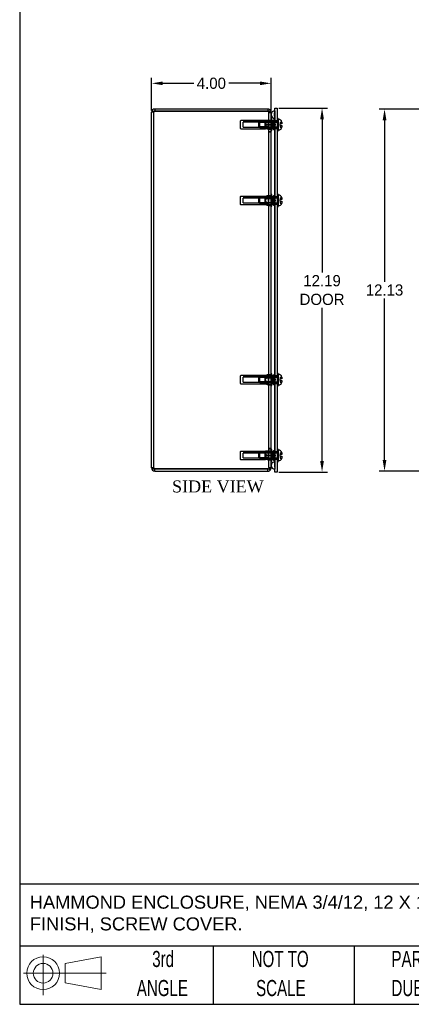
# Model space of a CAD drawing. Header units: inches. Extents: x 0 to 68, y 0.1 to 52.
# Tile 1 of 8: x 0 to 13.1, y 0.1 to 33.1. Entities that reach past the tile are written whole.
import ezdxf
from ezdxf.enums import TextEntityAlignment as Align
from ezdxf.lldxf.tags import DXFTag

# ---------------------------------------------------------------- set-up
doc = ezdxf.new("R2010")
doc.units = ezdxf.units.IN
doc.header["$MEASUREMENT"] = 0
doc.layers.get('0').update_dxf_attribs({"linetype": 'CONTINUOUS'})
doc.layers.get('Defpoints').update_dxf_attribs({"linetype": 'CONTINUOUS'})
for name, color, linetype in [('COM70614', 7, 'CONTINUOUS'), ('COM71428-11', 7, 'CONTINUOUS'), ('COM71429-7', 7, 'CONTINUOUS'), ('RVN01002', 7, 'CONTINUOUS'), ('SCS19475', 7, 'CONTINUOUS'), ('WAM87960', 7, 'CONTINUOUS')]:
    doc.layers.add(name, color=color, linetype=linetype)
doc.layers.add('TEXT', color=140, linetype='CONTINUOUS', lineweight=25)
doc.styles.add('SEACAD_TIMES_NEW_ROMAN', font='times.ttf')
doc.styles.add('SLDTEXTSTYLE0', font='TXT', dxfattribs={"width": 0.7})
tags = doc.linetypes.add('HIDDEN2', pattern=[0.1875, 0.125, -0.0625]).pattern_tags.tags
tags[6:7] = [DXFTag(74, 4), DXFTag(75, 0), DXFTag(340, '0'), DXFTag(46, 0.0), DXFTag(50, 0.0), DXFTag(44, 0.0), DXFTag(45, 0.0)]
tags[4:5] = [DXFTag(74, 4), DXFTag(75, 0), DXFTag(340, '0'), DXFTag(46, 0.0), DXFTag(50, 0.0), DXFTag(44, 0.0), DXFTag(45, 0.0)]
doc.dimstyles.get("Standard").update_dxf_attribs({"dimtxt": 0.375, "dimasz": 0.375, "dimexe": 0.18, "dimexo": 0.0625, "dimgap": 0.09, "dimtad": 0, "dimtih": 1, "dimtoh": 1, "dimzin": 0, "dimdsep": 46, "dimtxsty": 'Standard', "dimcen": 0.09, "dimadec": 0, "dimazin": 0, "dimtfac": 1, "dimtofl": 0, "dimtmove": 0, "dimatfit": 3, "dimfxl": 1, "dimtolj": 1, "dimtzin": 0, "dimarcsym": 0})

# ---------------------------------------------------------------- blocks, each defined once
blk = doc.blocks.new('Block11')
at = {"color": 7, "linetype": 'Continuous', "lineweight": 18}
for p, q in [((2.59, 5.31), (2.59, 0)), ((5.48, 4.17), (10.18, 5.03)), ((5.48, 1.6), (5.48, 4.17)), ((10.18, 5.03), (10.18, 0.73)), ((0, 2.88), (10.87, 2.88)), ((5.48, 1.6), (10.18, 0.73))]:
    blk.add_line(p, q, dxfattribs=at)
for radius in [2.15, 1.29]:
    blk.add_circle((2.59, 2.88), radius, dxfattribs=at)
blk = doc.blocks.new('Block12')
at = {"color": 7, "linetype": 'Continuous'}
blk.add_blockref('Block11', (0, 0), dxfattribs=at)
blk = doc.blocks.new('SW_NOTE_0_3')
at = {"layer": 'TEXT', "color": 0, "char_height": 2.1167, "attachment_point": 1, "style": 'SLDTEXTSTYLE0'}
for s, insert in [('PART DIMENSIONS MAY DIFFER SLIGHTLY', (0, 2.73)), ("DUE TO MANUFACTURER'S VARIANCES", (0, -1.09))]:
    blk.add_mtext(s, dxfattribs=dict(at, insert=insert))
blk = doc.blocks.new('SW_NOTE_0_4')
at = {"layer": 'TEXT', "color": 0, "char_height": 2.117, "attachment_point": 2, "style": 'SLDTEXTSTYLE0'}
for s, insert in [('NOT TO', (5.26, 2.73)), ('SCALE', (5.35, -1.09))]:
    blk.add_mtext(s, dxfattribs=dict(at, insert=insert))
blk = doc.blocks.new('SW_NOTE_0_5')
at = {"layer": 'TEXT', "color": 0, "char_height": 2.117, "attachment_point": 2, "style": 'SLDTEXTSTYLE0'}
for s, insert in [('3rd', (2.32, 2.73)), ('ANGLE', (2.22, -1.09))]:
    blk.add_mtext(s, dxfattribs=dict(at, insert=insert))
blk = doc.blocks.new('*D20')
at = {"color": 0, "lineweight": -2, "transparency": 16777216}
for p, q in [((4.411, 30.075), (4.411, 31.161)), ((8.411, 30.061), (8.411, 31.161)), ((4.786, 30.981), (5.821, 30.981)), ((8.036, 30.981), (7.001, 30.981))]:
    blk.add_line(p, q, dxfattribs=at)
at = {"color": 0, "transparency": 16777216}
for points in [[(4.786, 31.043), (4.786, 30.918), (4.411, 30.981)], [(8.036, 31.043), (8.036, 30.918), (8.411, 30.981)]]:
    blk.add_solid(points, dxfattribs=at)
at = {"layer": 'Defpoints', "color": 0, "transparency": 16777216}
for p in [(8.411, 30.981), (4.411, 30.013), (8.411, 29.999)]:
    blk.add_point(p, dxfattribs=at)
at = {"color": 0, "transparency": 16777216, "insert": (6.411, 30.981), "char_height": 0.375, "attachment_point": 5}
blk.add_mtext('\\A1;4.00', dxfattribs=at)
blk = doc.blocks.new('*D21')
at = {"color": 0, "lineweight": -2, "transparency": 16777216}
for p, q in [((8.67, 30.152), (10.295, 30.152)), ((10.115, 29.777), (10.115, 24.648)), ((10.115, 18.339), (10.115, 23.468)), ((8.67, 17.964), (10.295, 17.964))]:
    blk.add_line(p, q, dxfattribs=at)
at = {"color": 0, "transparency": 16777216}
for points in [[(10.052, 29.777), (10.177, 29.777), (10.115, 30.152)], [(10.052, 18.339), (10.177, 18.339), (10.115, 17.964)]]:
    blk.add_solid(points, dxfattribs=at)
at = {"layer": 'Defpoints', "color": 0, "transparency": 16777216}
for p in [(8.608, 30.152), (8.608, 17.964), (10.115, 17.964)]:
    blk.add_point(p, dxfattribs=at)
at = {"color": 0, "transparency": 16777216, "insert": (10.115, 24.058), "char_height": 0.375, "attachment_point": 5}
blk.add_mtext('\\A1;12.19\\PDOOR', dxfattribs=at)
blk = doc.blocks.new('*D22')
at = {"color": 0, "lineweight": -2, "transparency": 16777216}
for p, q in [((15.242, 30.121), (12.025, 30.121)), ((12.205, 29.746), (12.205, 24.336)), ((12.205, 18.371), (12.205, 23.781)), ((15.242, 17.996), (12.025, 17.996))]:
    blk.add_line(p, q, dxfattribs=at)
at = {"color": 0, "transparency": 16777216}
for points in [[(12.143, 29.746), (12.268, 29.746), (12.205, 30.121)], [(12.143, 18.371), (12.268, 18.371), (12.205, 17.996)]]:
    blk.add_solid(points, dxfattribs=at)
at = {"layer": 'Defpoints', "color": 0, "transparency": 16777216}
for p in [(15.305, 30.121), (12.205, 17.996), (15.305, 17.996)]:
    blk.add_point(p, dxfattribs=at)
at = {"color": 0, "transparency": 16777216, "insert": (12.205, 24.058), "char_height": 0.375, "attachment_point": 5}
blk.add_mtext('\\A1;12.13', dxfattribs=at)

msp = doc.modelspace()

# ---------------------------------------------------------------- linework, layer by layer
at = {"layer": 'COM70614', "color": 7, "linetype": 'HIDDEN2'}
for p, q in [((8.525, 29.933), (8.534, 30.057)), ((8.534, 30.057), (8.534, 29.683)), ((8.534, 30.057), (8.535, 30.057)), ((8.535, 30.057), (8.535, 29.683)), ((8.525, 29.933), (8.525, 29.683)), ((8.534, 29.809), (8.525, 29.933)), ((8.525, 29.683), (8.525, 18.433)), ((8.535, 29.809), (8.534, 29.809)), ((8.534, 29.683), (8.534, 18.433)), ((8.535, 29.683), (8.535, 18.433)), ((8.525, 18.433), (8.525, 18.183)), ((8.534, 18.307), (8.525, 18.183)), ((8.525, 18.183), (8.534, 18.059)), ((8.534, 18.433), (8.534, 18.059)), ((8.535, 18.307), (8.534, 18.307)), ((8.535, 18.433), (8.535, 18.059)), ((8.534, 18.059), (8.535, 18.059))]:
    msp.add_line(p, q, dxfattribs=at)
at = {"layer": 'COM70614', "color": 7, "linetype": 'Continuous'}
for centre, start, end in [((8.536, 29.933), 90, 180), ((8.536, 18.183), 180, 270)]:
    msp.add_arc(centre, 0.125, start, end, dxfattribs=at)
at = {"layer": 'COM70614', "color": 7, "linetype": 'HIDDEN2'}
for centre, start, end in [((8.536, 29.933), 180, 270), ((8.536, 18.183), 90, 180)]:
    msp.add_arc(centre, 0.125, start, end, dxfattribs=at)
at = {"layer": 'COM71428-11', "color": 7, "linetype": 'Continuous'}
for p, q in [((4.411, 18.104), (4.411, 30.013)), ((4.519, 30.121), (4.519, 30.049)), ((8.303, 30.121), (4.519, 30.121)), ((4.519, 30.049), (8.303, 30.049)), ((8.303, 30.049), (4.519, 30.049)), ((8.303, 30.121), (8.303, 30.049)), ((8.351, 30.045), (8.392, 30.073)), ((8.407, 30.013), (8.411, 30.013)), ((8.411, 30.013), (8.411, 29.999)), ((8.411, 18.118), (8.411, 29.999)), ((4.519, 17.996), (4.519, 18.068)), ((4.519, 18.068), (8.303, 18.068)), ((8.303, 18.068), (4.519, 18.068)), ((4.519, 17.996), (8.303, 17.996)), ((8.303, 17.996), (8.303, 18.068)), ((8.35, 18.072), (8.392, 18.044)), ((8.407, 18.104), (8.411, 18.104)), ((8.411, 18.118), (8.411, 18.104))]:
    msp.add_line(p, q, dxfattribs=at)
at = {"layer": 'COM71428-11', "color": 7, "linetype": 'HIDDEN2'}
for p, q in [((4.483, 30.013), (4.411, 30.013)), ((4.483, 18.104), (4.483, 30.013)), ((8.333, 30.033), (8.392, 30.073)), ((8.333, 30.033), (8.351, 30.045)), ((8.339, 29.999), (8.333, 30.033)), ((8.333, 30.033), (8.392, 30.033)), ((8.333, 30.033), (8.339, 29.999)), ((8.333, 30.033), (8.339, 30.013)), ((8.339, 30.013), (8.339, 29.999)), ((8.339, 30.013), (8.407, 30.013)), ((8.339, 29.999), (8.411, 29.999)), ((8.339, 18.118), (8.339, 29.999)), ((8.339, 29.741), (8.411, 29.741)), ((8.339, 29.596), (8.411, 29.596)), ((8.339, 29.451), (8.411, 29.451)), ((8.339, 29.371), (8.411, 29.371)), ((8.339, 29.357), (8.411, 29.357)), ((8.339, 27.226), (8.411, 27.226)), ((8.339, 27.142), (8.411, 27.142)), ((8.339, 26.975), (8.411, 26.975)), ((8.339, 26.891), (8.411, 26.891)), ((8.339, 21.226), (8.411, 21.226)), ((8.339, 21.142), (8.411, 21.142)), ((8.339, 20.975), (8.411, 20.975)), ((8.339, 20.891), (8.411, 20.891)), ((8.339, 18.76), (8.411, 18.76)), ((8.339, 18.746), (8.411, 18.746)), ((8.339, 18.666), (8.411, 18.666)), ((8.339, 18.521), (8.411, 18.521)), ((8.339, 18.376), (8.411, 18.376)), ((4.483, 18.104), (4.411, 18.104)), ((8.339, 18.118), (8.333, 18.084)), ((8.339, 18.104), (8.333, 18.084)), ((8.333, 18.084), (8.35, 18.072)), ((8.333, 18.084), (8.392, 18.044)), ((8.333, 18.084), (8.392, 18.084)), ((8.339, 18.118), (8.339, 18.104)), ((8.339, 18.118), (8.411, 18.118)), ((8.339, 18.104), (8.407, 18.104))]:
    msp.add_line(p, q, dxfattribs=at)
at = {"layer": 'COM71428-11', "color": 7, "linetype": 'Continuous'}
for centre, radius, start, end in [((4.519, 30.013), 0.108, 90, 180), ((4.519, 30.013), 0.036, 90, 112.5206), ((8.303, 30.013), 0.108, 33.7862, 90), ((8.31, 29.831), 0.218, 67.8325, 91.9777), ((8.302, 30.013), 0.109, 0.1011, 33.685), ((8.361, 29.994), 0.0497, 5.1504, 51.0459), ((4.519, 18.104), 0.108, 180, 270), ((4.519, 18.104), 0.036, 245.2046, 270), ((8.31, 18.286), 0.218, 268.0207, 292.169), ((8.303, 18.104), 0.036, 270, 277.1289), ((8.303, 18.104), 0.108, 270, 326.2139), ((8.361, 18.123), 0.0497, 308.9541, 354.8496), ((8.302, 18.104), 0.109, 326.315, 359.8989)]:
    msp.add_arc(centre, radius, start, end, dxfattribs=at)
at = {"layer": 'COM71428-11', "color": 7, "linetype": 'HIDDEN2'}
for centre, start, end in [((4.519, 30.013), 112.5206, 180), ((8.303, 30.013), 33.7937, 89.9924), ((8.303, 30.013), 33.7862, 90), ((4.519, 18.104), 180, 245.2046), ((8.303, 18.104), 270.0004, 326.2134), ((8.303, 18.104), 277.1289, 326.2139)]:
    msp.add_arc(centre, 0.036, start, end, dxfattribs=at)
at = {"layer": 'COM71428-11', "color": 7, "linetype": 'Continuous'}
for points in [[(4.519, 30.049), (4.512, 30.047), (4.505, 30.046), (4.491, 30.043), (4.484, 30.041), (4.471, 30.038), (4.465, 30.037), (4.453, 30.034), (4.447, 30.032), (4.437, 30.029), (4.433, 30.028), (4.425, 30.025), (4.422, 30.023), (4.414, 30.019), (4.411, 30.016), (4.411, 30.013)], [(4.411, 18.104), (4.411, 18.102), (4.411, 18.101), (4.414, 18.098), (4.416, 18.096), (4.422, 18.093), (4.425, 18.092), (4.433, 18.089), (4.437, 18.087), (4.447, 18.084), (4.453, 18.083), (4.465, 18.08), (4.471, 18.078), (4.49, 18.074), (4.504, 18.071), (4.519, 18.068)]]:
    msp.add_open_spline(points, degree=3, knots=[0, 0, 0, 0, 0.125, 0.125, 0.25, 0.25, 0.375, 0.375, 0.5, 0.5, 0.625, 0.625, 0.75, 0.75, 1, 1, 1, 1], dxfattribs=at)
at = {"layer": 'COM71428-11', "color": 7, "linetype": 'HIDDEN2'}
for points in [[(4.519, 30.049), (4.514, 30.046), (4.509, 30.043), (4.501, 30.037), (4.497, 30.034), (4.487, 30.025), (4.483, 30.019), (4.483, 30.013)], [(4.483, 18.104), (4.483, 18.101), (4.484, 18.098), (4.487, 18.092), (4.49, 18.089), (4.5, 18.08), (4.509, 18.074), (4.519, 18.068)]]:
    msp.add_open_spline(points, degree=3, knots=[0, 0, 0, 0, 0.25, 0.25, 0.5, 0.5, 1, 1, 1, 1], dxfattribs=at)
at = {"layer": 'COM71429-7', "color": 7, "linetype": 'Continuous'}
for p, q in [((8.536, 30.027), (8.536, 30.152)), ((8.536, 30.152), (8.608, 30.152)), ((8.536, 30.027), (8.536, 18.089)), ((8.608, 30.152), (8.608, 30.027)), ((8.608, 30.027), (8.608, 18.089)), ((8.536, 17.964), (8.536, 18.089)), ((8.608, 17.964), (8.536, 17.964)), ((8.608, 18.089), (8.608, 17.964))]:
    msp.add_line(p, q, dxfattribs=at)
at = {"layer": 'COM71429-7', "color": 7, "linetype": 'HIDDEN2'}
for p, q in [((8.608, 29.721), (8.536, 29.721)), ((8.536, 29.471), (8.608, 29.471)), ((8.608, 27.183), (8.536, 27.183)), ((8.536, 26.933), (8.608, 26.933)), ((8.608, 21.183), (8.536, 21.183)), ((8.536, 20.933), (8.608, 20.933)), ((8.608, 18.646), (8.536, 18.646)), ((8.536, 18.396), (8.608, 18.396))]:
    msp.add_line(p, q, dxfattribs=at)
at = {"layer": 'RVN01002', "color": 7, "linetype": 'HIDDEN2'}
for p, q in [((7.381, 29.718), (7.381, 29.474)), ((8.22, 29.733), (7.396, 29.733)), ((8.208, 29.691), (7.478, 29.691)), ((7.478, 29.516), (7.478, 29.675)), ((8.208, 29.675), (7.478, 29.675)), ((8.208, 29.712), (8.438, 29.712)), ((8.208, 29.596), (8.208, 29.712)), ((8.227, 29.736), (8.22, 29.733)), ((8.22, 29.458), (8.22, 29.733)), ((8.274, 29.736), (8.226, 29.736)), ((8.274, 29.736), (8.274, 29.733)), ((8.411, 29.736), (8.274, 29.736)), ((8.274, 29.733), (8.411, 29.733)), ((8.438, 29.791), (8.411, 29.791)), ((8.438, 29.401), (8.438, 29.791)), ((7.396, 29.458), (8.22, 29.458)), ((7.478, 29.516), (8.208, 29.516)), ((8.208, 29.501), (7.478, 29.501)), ((8.208, 29.596), (8.339, 29.596)), ((8.208, 29.48), (8.208, 29.596)), ((8.208, 29.48), (8.438, 29.48)), ((8.22, 29.458), (8.227, 29.455)), ((8.274, 29.456), (8.226, 29.456)), ((8.274, 29.599), (8.274, 29.593)), ((8.411, 29.599), (8.274, 29.599)), ((8.274, 29.593), (8.411, 29.593)), ((8.274, 29.459), (8.274, 29.456)), ((8.411, 29.459), (8.274, 29.459)), ((8.274, 29.456), (8.411, 29.456)), ((8.411, 29.596), (8.438, 29.596)), ((8.411, 29.401), (8.438, 29.401)), ((7.381, 27.18), (7.381, 26.936)), ((8.22, 27.196), (7.396, 27.196)), ((8.208, 27.153), (7.478, 27.153)), ((7.478, 26.979), (7.478, 27.138)), ((8.208, 27.138), (7.478, 27.138)), ((8.208, 27.192), (8.438, 27.192)), ((8.208, 27.125), (8.208, 27.192)), ((8.208, 27.125), (8.438, 27.125)), ((8.208, 26.991), (8.208, 27.125)), ((8.274, 27.218), (8.22, 27.196)), ((8.22, 26.921), (8.22, 27.196)), ((8.274, 27.218), (8.274, 27.218)), ((8.274, 27.218), (8.411, 27.218)), ((8.411, 27.218), (8.274, 27.218)), ((8.274, 27.141), (8.274, 27.136)), ((8.411, 27.141), (8.274, 27.141)), ((8.274, 27.136), (8.411, 27.136)), ((8.438, 27.253), (8.411, 27.253)), ((8.438, 26.863), (8.438, 27.253)), ((7.396, 26.921), (8.22, 26.921)), ((7.478, 26.979), (8.208, 26.979)), ((8.208, 26.963), (7.478, 26.963)), ((8.208, 26.991), (8.438, 26.991)), ((8.208, 26.924), (8.208, 26.991)), ((8.208, 26.924), (8.438, 26.924)), ((8.22, 26.921), (8.274, 26.898)), ((8.274, 26.981), (8.274, 26.976)), ((8.411, 26.981), (8.274, 26.981)), ((8.274, 26.976), (8.411, 26.976)), ((8.274, 26.898), (8.274, 26.898)), ((8.411, 26.898), (8.274, 26.898)), ((8.274, 26.898), (8.411, 26.898)), ((8.411, 26.863), (8.438, 26.863)), ((7.381, 21.18), (7.381, 20.936)), ((8.22, 21.196), (7.396, 21.196)), ((8.208, 21.153), (7.478, 21.153)), ((7.478, 20.979), (7.478, 21.138)), ((8.208, 21.138), (7.478, 21.138)), ((8.208, 21.192), (8.438, 21.192)), ((8.208, 21.125), (8.208, 21.192)), ((8.208, 21.125), (8.438, 21.125)), ((8.208, 20.991), (8.208, 21.125)), ((8.274, 21.218), (8.22, 21.196)), ((8.22, 20.921), (8.22, 21.196)), ((8.274, 21.218), (8.274, 21.218)), ((8.274, 21.218), (8.411, 21.218)), ((8.411, 21.218), (8.274, 21.218)), ((8.274, 21.141), (8.274, 21.136)), ((8.411, 21.141), (8.274, 21.141)), ((8.274, 21.136), (8.411, 21.136)), ((8.438, 21.253), (8.411, 21.253)), ((8.438, 20.863), (8.438, 21.253)), ((7.396, 20.921), (8.22, 20.921)), ((7.478, 20.979), (8.208, 20.979)), ((8.208, 20.963), (7.478, 20.963)), ((8.208, 20.991), (8.438, 20.991)), ((8.208, 20.924), (8.208, 20.991)), ((8.208, 20.924), (8.438, 20.924)), ((8.22, 20.921), (8.274, 20.898)), ((8.274, 20.981), (8.274, 20.976)), ((8.411, 20.981), (8.274, 20.981)), ((8.274, 20.976), (8.411, 20.976)), ((8.274, 20.898), (8.274, 20.898)), ((8.411, 20.898), (8.274, 20.898)), ((8.274, 20.898), (8.411, 20.898)), ((8.411, 20.863), (8.438, 20.863)), ((7.381, 18.643), (7.381, 18.399)), ((8.22, 18.658), (7.396, 18.658)), ((8.208, 18.616), (7.478, 18.616)), ((7.478, 18.441), (7.478, 18.6)), ((8.208, 18.6), (7.478, 18.6)), ((8.208, 18.637), (8.438, 18.637)), ((8.208, 18.521), (8.208, 18.637)), ((8.208, 18.521), (8.339, 18.521)), ((8.208, 18.405), (8.208, 18.521)), ((8.227, 18.661), (8.22, 18.658)), ((8.22, 18.383), (8.22, 18.658)), ((8.274, 18.661), (8.226, 18.661)), ((8.274, 18.661), (8.274, 18.658)), ((8.411, 18.661), (8.274, 18.661)), ((8.274, 18.658), (8.411, 18.658)), ((8.274, 18.524), (8.274, 18.518)), ((8.411, 18.524), (8.274, 18.524)), ((8.274, 18.518), (8.411, 18.518)), ((8.438, 18.716), (8.411, 18.716)), ((8.411, 18.521), (8.438, 18.521)), ((8.438, 18.326), (8.438, 18.716)), ((7.396, 18.383), (8.22, 18.383)), ((7.478, 18.441), (8.208, 18.441)), ((8.208, 18.426), (7.478, 18.426)), ((8.208, 18.405), (8.438, 18.405)), ((8.22, 18.383), (8.227, 18.38)), ((8.274, 18.381), (8.226, 18.381)), ((8.274, 18.384), (8.274, 18.381)), ((8.411, 18.384), (8.274, 18.384)), ((8.274, 18.381), (8.411, 18.381)), ((8.411, 18.326), (8.438, 18.326))]:
    msp.add_line(p, q, dxfattribs=at)
for centre, start, end in [((7.396, 29.718), 90, 180), ((7.396, 29.474), 180, 270), ((7.396, 27.18), 90, 180), ((7.396, 26.936), 180, 270), ((7.396, 21.18), 90, 180), ((7.396, 20.936), 180, 270), ((7.396, 18.643), 90, 180), ((7.396, 18.399), 180, 270)]:
    msp.add_arc(centre, 0.0156, start, end, dxfattribs=at)
for points, knots in [([(8.274, 29.599), (8.262, 29.608), (8.251, 29.617), (8.237, 29.633), (8.233, 29.639), (8.227, 29.652), (8.226, 29.659), (8.226, 29.672), (8.227, 29.679), (8.233, 29.692), (8.237, 29.698), (8.25, 29.714), (8.262, 29.724), (8.274, 29.733)], [0, 0, 0, 0, 0.25, 0.25, 0.375, 0.375, 0.5, 0.5, 0.625, 0.625, 0.75, 0.75, 1, 1, 1, 1]), ([(8.274, 29.459), (8.262, 29.468), (8.251, 29.477), (8.237, 29.493), (8.233, 29.499), (8.227, 29.512), (8.226, 29.519), (8.226, 29.532), (8.227, 29.539), (8.233, 29.552), (8.237, 29.558), (8.25, 29.574), (8.262, 29.584), (8.274, 29.593)], [0, 0, 0, 0, 0.25, 0.25, 0.375, 0.375, 0.5, 0.5, 0.625, 0.625, 0.75, 0.75, 1, 1, 1, 1]), ([(8.274, 27.141), (8.262, 27.146), (8.251, 27.151), (8.237, 27.161), (8.233, 27.164), (8.227, 27.172), (8.226, 27.176), (8.226, 27.183), (8.227, 27.187), (8.233, 27.195), (8.237, 27.198), (8.25, 27.208), (8.262, 27.213), (8.274, 27.218)], [0, 0, 0, 0, 0.25, 0.25, 0.375, 0.375, 0.5, 0.5, 0.625, 0.625, 0.75, 0.75, 1, 1, 1, 1]), ([(8.274, 26.981), (8.268, 26.986), (8.262, 26.991), (8.251, 27.003), (8.246, 27.009), (8.237, 27.021), (8.233, 27.028), (8.229, 27.039), (8.228, 27.043), (8.226, 27.051), (8.226, 27.055), (8.226, 27.066), (8.227, 27.074), (8.233, 27.089), (8.237, 27.096), (8.246, 27.108), (8.251, 27.114), (8.262, 27.125), (8.268, 27.131), (8.274, 27.136)], [0, 0, 0, 0, 0.125, 0.125, 0.25, 0.25, 0.375, 0.375, 0.4375, 0.4375, 0.5, 0.5, 0.625, 0.625, 0.75, 0.75, 0.875, 0.875, 1, 1, 1, 1]), ([(8.274, 26.898), (8.262, 26.904), (8.251, 26.909), (8.237, 26.918), (8.233, 26.922), (8.227, 26.929), (8.226, 26.933), (8.226, 26.941), (8.227, 26.945), (8.233, 26.952), (8.237, 26.956), (8.25, 26.965), (8.262, 26.971), (8.274, 26.976)], [0, 0, 0, 0, 0.25, 0.25, 0.375, 0.375, 0.5, 0.5, 0.625, 0.625, 0.75, 0.75, 1, 1, 1, 1]), ([(8.274, 21.141), (8.262, 21.146), (8.251, 21.151), (8.237, 21.161), (8.233, 21.164), (8.227, 21.172), (8.226, 21.176), (8.226, 21.183), (8.227, 21.187), (8.233, 21.195), (8.237, 21.198), (8.25, 21.208), (8.262, 21.213), (8.274, 21.218)], [0, 0, 0, 0, 0.25, 0.25, 0.375, 0.375, 0.5, 0.5, 0.625, 0.625, 0.75, 0.75, 1, 1, 1, 1]), ([(8.274, 20.981), (8.268, 20.986), (8.262, 20.991), (8.251, 21.003), (8.246, 21.009), (8.237, 21.021), (8.233, 21.028), (8.229, 21.039), (8.228, 21.043), (8.226, 21.051), (8.226, 21.055), (8.226, 21.066), (8.227, 21.074), (8.233, 21.089), (8.237, 21.096), (8.246, 21.108), (8.251, 21.114), (8.262, 21.125), (8.268, 21.131), (8.274, 21.136)], [0, 0, 0, 0, 0.125, 0.125, 0.25, 0.25, 0.375, 0.375, 0.4375, 0.4375, 0.5, 0.5, 0.625, 0.625, 0.75, 0.75, 0.875, 0.875, 1, 1, 1, 1]), ([(8.274, 20.898), (8.262, 20.904), (8.251, 20.909), (8.237, 20.918), (8.233, 20.922), (8.227, 20.929), (8.226, 20.933), (8.226, 20.941), (8.227, 20.945), (8.233, 20.952), (8.237, 20.956), (8.25, 20.965), (8.262, 20.971), (8.274, 20.976)], [0, 0, 0, 0, 0.25, 0.25, 0.375, 0.375, 0.5, 0.5, 0.625, 0.625, 0.75, 0.75, 1, 1, 1, 1]), ([(8.274, 18.524), (8.262, 18.533), (8.251, 18.542), (8.237, 18.558), (8.233, 18.564), (8.227, 18.577), (8.226, 18.584), (8.226, 18.597), (8.227, 18.604), (8.233, 18.617), (8.237, 18.623), (8.25, 18.639), (8.262, 18.649), (8.274, 18.658)], [0, 0, 0, 0, 0.25, 0.25, 0.375, 0.375, 0.5, 0.5, 0.625, 0.625, 0.75, 0.75, 1, 1, 1, 1]), ([(8.274, 18.384), (8.262, 18.393), (8.251, 18.402), (8.237, 18.418), (8.233, 18.424), (8.227, 18.437), (8.226, 18.444), (8.226, 18.457), (8.227, 18.464), (8.233, 18.477), (8.237, 18.483), (8.25, 18.499), (8.262, 18.509), (8.274, 18.518)], [0, 0, 0, 0, 0.25, 0.25, 0.375, 0.375, 0.5, 0.5, 0.625, 0.625, 0.75, 0.75, 1, 1, 1, 1])]:
    msp.add_open_spline(points, degree=3, knots=knots, dxfattribs=at)
at = {"layer": 'SCS19475', "color": 7, "linetype": 'HIDDEN2'}
for p, q in [((8.032, 29.691), (8.003, 29.661)), ((8.328, 29.672), (8.013, 29.672)), ((8.032, 29.501), (8.032, 29.691)), ((8.328, 29.691), (8.032, 29.691)), ((8.328, 29.501), (8.328, 29.691)), ((8.715, 29.683), (8.715, 29.623)), ((8.715, 29.683), (8.771, 29.683)), ((8.003, 29.53), (8.003, 29.661)), ((8.003, 29.53), (8.032, 29.501)), ((8.328, 29.52), (8.013, 29.52)), ((8.032, 29.501), (8.328, 29.501)), ((8.648, 29.67), (8.328, 29.67)), ((8.328, 29.522), (8.648, 29.522)), ((8.715, 29.568), (8.715, 29.508)), ((8.715, 29.508), (8.771, 29.508)), ((8.032, 27.153), (8.003, 27.124)), ((8.003, 26.993), (8.003, 27.124)), ((8.328, 27.134), (8.013, 27.134)), ((8.032, 26.963), (8.032, 27.153)), ((8.328, 27.153), (8.032, 27.153)), ((8.328, 26.963), (8.328, 27.153)), ((8.648, 27.132), (8.328, 27.132)), ((8.715, 27.146), (8.715, 27.086)), ((8.715, 27.146), (8.771, 27.146)), ((8.003, 26.993), (8.032, 26.963)), ((8.328, 26.983), (8.013, 26.983)), ((8.032, 26.963), (8.328, 26.963)), ((8.328, 26.984), (8.648, 26.984)), ((8.715, 27.031), (8.715, 26.971)), ((8.715, 26.971), (8.771, 26.971)), ((8.032, 21.153), (8.003, 21.124)), ((8.003, 20.993), (8.003, 21.124)), ((8.328, 21.134), (8.013, 21.134)), ((8.032, 20.963), (8.032, 21.153)), ((8.328, 21.153), (8.032, 21.153)), ((8.328, 20.963), (8.328, 21.153)), ((8.648, 21.132), (8.328, 21.132)), ((8.715, 21.146), (8.715, 21.086)), ((8.715, 21.146), (8.771, 21.146)), ((8.003, 20.993), (8.032, 20.963)), ((8.328, 20.983), (8.013, 20.983)), ((8.032, 20.963), (8.328, 20.963)), ((8.328, 20.984), (8.648, 20.984)), ((8.715, 21.031), (8.715, 20.971)), ((8.715, 20.971), (8.771, 20.971)), ((8.032, 18.616), (8.003, 18.586)), ((8.003, 18.455), (8.003, 18.586)), ((8.328, 18.597), (8.013, 18.597)), ((8.032, 18.426), (8.032, 18.616)), ((8.328, 18.616), (8.032, 18.616)), ((8.328, 18.426), (8.328, 18.616)), ((8.648, 18.595), (8.328, 18.595)), ((8.715, 18.608), (8.715, 18.548)), ((8.715, 18.608), (8.771, 18.608)), ((8.715, 18.493), (8.715, 18.433)), ((8.003, 18.455), (8.032, 18.426)), ((8.328, 18.445), (8.013, 18.445)), ((8.032, 18.426), (8.328, 18.426)), ((8.328, 18.447), (8.648, 18.447)), ((8.715, 18.433), (8.771, 18.433))]:
    msp.add_line(p, q, dxfattribs=at)
at = {"layer": 'SCS19475', "color": 7, "linetype": 'Continuous'}
for p, q in [((8.715, 29.568), (8.715, 29.623)), ((8.775, 29.623), (8.715, 29.623)), ((8.715, 29.568), (8.775, 29.568)), ((8.775, 29.657), (8.775, 29.623)), ((8.775, 29.568), (8.775, 29.535)), ((8.715, 27.031), (8.715, 27.086)), ((8.775, 27.086), (8.715, 27.086)), ((8.775, 27.12), (8.775, 27.086)), ((8.715, 27.031), (8.775, 27.031)), ((8.775, 27.031), (8.775, 26.997)), ((8.775, 21.12), (8.775, 21.086)), ((8.715, 21.031), (8.715, 21.086)), ((8.775, 21.086), (8.715, 21.086)), ((8.715, 21.031), (8.775, 21.031)), ((8.775, 21.031), (8.775, 20.997)), ((8.715, 18.493), (8.715, 18.548)), ((8.775, 18.548), (8.715, 18.548)), ((8.715, 18.493), (8.775, 18.493)), ((8.775, 18.582), (8.775, 18.548)), ((8.775, 18.493), (8.775, 18.46))]:
    msp.add_line(p, q, dxfattribs=at)
for centre, start, end in [((8.651, 29.649), 15.7846, 91.3147), ((8.651, 29.542), 268.6853, 344.2374), ((8.651, 27.112), 15.7846, 91.3147), ((8.651, 27.005), 268.6853, 344.2374), ((8.651, 21.112), 15.7846, 91.3147), ((8.651, 21.005), 268.6853, 344.2374), ((8.651, 18.574), 15.7846, 91.3147), ((8.651, 18.467), 268.6853, 344.2374)]:
    msp.add_arc(centre, 0.125, start, end, dxfattribs=at)
for points in [[(8.771, 29.683), (8.772, 29.679), (8.773, 29.675), (8.774, 29.666), (8.775, 29.662), (8.775, 29.657)], [(8.775, 29.535), (8.775, 29.53), (8.774, 29.526), (8.773, 29.517), (8.772, 29.513), (8.771, 29.508)], [(8.771, 27.146), (8.772, 27.142), (8.773, 27.137), (8.774, 27.129), (8.775, 27.124), (8.775, 27.12)], [(8.775, 26.997), (8.775, 26.993), (8.774, 26.988), (8.773, 26.98), (8.772, 26.975), (8.771, 26.971)], [(8.771, 21.146), (8.772, 21.142), (8.773, 21.137), (8.774, 21.129), (8.775, 21.124), (8.775, 21.12)], [(8.775, 20.997), (8.775, 20.993), (8.774, 20.988), (8.773, 20.98), (8.772, 20.975), (8.771, 20.971)], [(8.771, 18.608), (8.772, 18.604), (8.773, 18.6), (8.774, 18.591), (8.775, 18.587), (8.775, 18.582)], [(8.775, 18.46), (8.775, 18.455), (8.774, 18.451), (8.773, 18.442), (8.772, 18.438), (8.771, 18.433)]]:
    msp.add_open_spline(points, degree=3, knots=[0, 0, 0, 0, 0.5, 0.5, 1, 1, 1, 1], dxfattribs=at)
at = {"layer": 'TEXT'}
for p, q in [((0, 51.964), (0, 0.145)), ((68.013, 4.168), (0, 4.168)), ((68.013, 2.088), (0, 2.088)), ((6.477, 2.088), (6.477, 0.145)), ((11.186, 2.088), (11.186, 0.145)), ((0, 0.145), (68.013, 0.145))]:
    msp.add_line(p, q, dxfattribs=at)
at = {"layer": 'WAM87960', "color": 7, "linetype": 'HIDDEN2'}
for p, q in [((8.443, 29.695), (8.443, 29.611)), ((8.463, 29.674), (8.547, 29.674)), ((8.495, 29.611), (8.495, 29.755)), ((8.547, 29.715), (8.518, 29.715)), ((8.518, 29.611), (8.518, 29.715)), ((8.547, 29.715), (8.547, 29.716)), ((8.608, 29.716), (8.547, 29.716)), ((8.547, 29.715), (8.547, 29.674)), ((8.648, 29.676), (8.547, 29.676)), ((8.449, 29.611), (8.443, 29.611)), ((8.443, 29.581), (8.449, 29.581)), ((8.443, 29.581), (8.443, 29.497)), ((8.449, 29.611), (8.495, 29.611)), ((8.495, 29.581), (8.449, 29.581)), ((8.547, 29.517), (8.463, 29.517)), ((8.495, 29.611), (8.518, 29.611)), ((8.518, 29.581), (8.495, 29.581)), ((8.495, 29.436), (8.495, 29.581)), ((8.518, 29.611), (8.547, 29.611)), ((8.547, 29.581), (8.518, 29.581)), ((8.518, 29.477), (8.518, 29.581)), ((8.518, 29.477), (8.547, 29.477)), ((8.547, 29.611), (8.547, 29.581)), ((8.547, 29.517), (8.547, 29.477)), ((8.547, 29.516), (8.648, 29.516)), ((8.547, 29.477), (8.547, 29.476)), ((8.547, 29.476), (8.608, 29.476)), ((8.443, 27.157), (8.443, 27.074)), ((8.449, 27.073), (8.443, 27.073)), ((8.443, 27.043), (8.449, 27.043)), ((8.443, 27.043), (8.443, 26.96)), ((8.449, 27.073), (8.495, 27.073)), ((8.495, 27.043), (8.449, 27.043)), ((8.463, 27.137), (8.547, 27.137)), ((8.495, 27.073), (8.495, 27.218)), ((8.495, 27.073), (8.518, 27.073)), ((8.518, 27.043), (8.495, 27.043)), ((8.495, 26.899), (8.495, 27.043)), ((8.547, 27.177), (8.518, 27.177)), ((8.518, 27.073), (8.518, 27.177)), ((8.518, 27.073), (8.547, 27.073)), ((8.547, 27.043), (8.518, 27.043)), ((8.518, 26.939), (8.518, 27.043)), ((8.547, 27.177), (8.547, 27.178)), ((8.608, 27.178), (8.547, 27.178)), ((8.547, 27.177), (8.547, 27.137)), ((8.648, 27.138), (8.547, 27.138)), ((8.547, 27.073), (8.547, 27.043)), ((8.547, 26.98), (8.463, 26.98)), ((8.518, 26.939), (8.547, 26.939)), ((8.547, 26.98), (8.547, 26.939)), ((8.547, 26.978), (8.648, 26.978)), ((8.547, 26.939), (8.547, 26.938)), ((8.547, 26.938), (8.608, 26.938)), ((8.443, 21.157), (8.443, 21.074)), ((8.463, 21.137), (8.547, 21.137)), ((8.495, 21.073), (8.495, 21.218)), ((8.547, 21.177), (8.518, 21.177)), ((8.518, 21.073), (8.518, 21.177)), ((8.547, 21.177), (8.547, 21.178)), ((8.608, 21.178), (8.547, 21.178)), ((8.547, 21.177), (8.547, 21.137)), ((8.648, 21.138), (8.547, 21.138)), ((8.449, 21.073), (8.443, 21.073)), ((8.443, 21.043), (8.449, 21.043)), ((8.443, 21.043), (8.443, 20.96)), ((8.449, 21.073), (8.495, 21.073)), ((8.495, 21.043), (8.449, 21.043)), ((8.547, 20.98), (8.463, 20.98)), ((8.495, 21.073), (8.518, 21.073)), ((8.518, 21.043), (8.495, 21.043)), ((8.495, 20.899), (8.495, 21.043)), ((8.518, 21.073), (8.547, 21.073)), ((8.547, 21.043), (8.518, 21.043)), ((8.518, 20.939), (8.518, 21.043)), ((8.518, 20.939), (8.547, 20.939)), ((8.547, 21.073), (8.547, 21.043)), ((8.547, 20.98), (8.547, 20.939)), ((8.547, 20.978), (8.648, 20.978)), ((8.547, 20.939), (8.547, 20.938)), ((8.547, 20.938), (8.608, 20.938)), ((8.443, 18.62), (8.443, 18.536)), ((8.449, 18.536), (8.443, 18.536)), ((8.443, 18.506), (8.449, 18.506)), ((8.443, 18.506), (8.443, 18.422)), ((8.449, 18.536), (8.495, 18.536)), ((8.495, 18.506), (8.449, 18.506)), ((8.463, 18.599), (8.547, 18.599)), ((8.495, 18.536), (8.495, 18.68)), ((8.495, 18.536), (8.518, 18.536)), ((8.518, 18.506), (8.495, 18.506)), ((8.495, 18.361), (8.495, 18.506)), ((8.547, 18.64), (8.518, 18.64)), ((8.518, 18.536), (8.518, 18.64)), ((8.518, 18.536), (8.547, 18.536)), ((8.547, 18.506), (8.518, 18.506)), ((8.518, 18.402), (8.518, 18.506)), ((8.547, 18.64), (8.547, 18.641)), ((8.608, 18.641), (8.547, 18.641)), ((8.547, 18.64), (8.547, 18.599)), ((8.648, 18.601), (8.547, 18.601)), ((8.547, 18.536), (8.547, 18.506)), ((8.547, 18.442), (8.463, 18.442)), ((8.518, 18.402), (8.547, 18.402)), ((8.547, 18.442), (8.547, 18.402)), ((8.547, 18.441), (8.648, 18.441)), ((8.547, 18.402), (8.547, 18.401)), ((8.547, 18.401), (8.608, 18.401))]:
    msp.add_line(p, q, dxfattribs=at)
at = {"layer": 'WAM87960', "color": 7, "linetype": 'Continuous'}
for p, q in [((8.633, 29.816), (8.608, 29.816)), ((8.633, 29.816), (8.633, 29.376)), ((8.648, 29.777), (8.633, 29.816)), ((8.648, 29.777), (8.648, 29.415)), ((8.608, 29.376), (8.633, 29.376)), ((8.633, 29.376), (8.648, 29.415)), ((8.633, 27.278), (8.608, 27.278)), ((8.633, 27.278), (8.633, 26.838)), ((8.648, 27.239), (8.633, 27.278)), ((8.648, 27.239), (8.648, 26.877)), ((8.608, 26.838), (8.633, 26.838)), ((8.633, 26.838), (8.648, 26.877)), ((8.633, 21.278), (8.608, 21.278)), ((8.633, 21.278), (8.633, 20.838)), ((8.648, 21.239), (8.633, 21.278)), ((8.648, 21.239), (8.648, 20.877)), ((8.608, 20.838), (8.633, 20.838)), ((8.633, 20.838), (8.648, 20.877)), ((8.633, 18.741), (8.608, 18.741)), ((8.633, 18.741), (8.633, 18.301)), ((8.648, 18.702), (8.633, 18.741)), ((8.648, 18.702), (8.648, 18.34)), ((8.608, 18.301), (8.633, 18.301)), ((8.633, 18.301), (8.648, 18.34))]:
    msp.add_line(p, q, dxfattribs=at)
at = {"layer": 'WAM87960', "color": 7, "linetype": 'HIDDEN2'}
for points in [[(8.449, 29.709), (8.446, 29.706), (8.444, 29.703), (8.442, 29.695), (8.443, 29.691), (8.446, 29.683), (8.448, 29.68), (8.455, 29.676), (8.459, 29.674), (8.463, 29.674)], [(8.463, 29.517), (8.459, 29.517), (8.455, 29.516), (8.448, 29.512), (8.446, 29.508), (8.443, 29.501), (8.442, 29.497), (8.444, 29.489), (8.446, 29.486), (8.449, 29.483)], [(8.449, 27.172), (8.446, 27.169), (8.444, 27.165), (8.442, 27.157), (8.443, 27.153), (8.446, 27.146), (8.448, 27.143), (8.455, 27.138), (8.459, 27.137), (8.463, 27.137)], [(8.463, 26.98), (8.459, 26.98), (8.455, 26.979), (8.448, 26.974), (8.446, 26.971), (8.443, 26.964), (8.442, 26.959), (8.444, 26.952), (8.446, 26.948), (8.449, 26.945)], [(8.449, 21.172), (8.446, 21.169), (8.444, 21.165), (8.442, 21.157), (8.443, 21.153), (8.446, 21.146), (8.448, 21.143), (8.455, 21.138), (8.459, 21.137), (8.463, 21.137)], [(8.463, 20.98), (8.459, 20.98), (8.455, 20.979), (8.448, 20.974), (8.446, 20.971), (8.443, 20.964), (8.442, 20.959), (8.444, 20.952), (8.446, 20.948), (8.449, 20.945)], [(8.449, 18.634), (8.446, 18.631), (8.444, 18.628), (8.442, 18.62), (8.443, 18.616), (8.446, 18.608), (8.448, 18.605), (8.455, 18.601), (8.459, 18.599), (8.463, 18.599)], [(8.463, 18.442), (8.459, 18.442), (8.455, 18.441), (8.448, 18.437), (8.446, 18.433), (8.443, 18.426), (8.442, 18.422), (8.444, 18.414), (8.446, 18.411), (8.449, 18.408)]]:
    msp.add_open_spline(points, degree=3, knots=[0, 0, 0, 0, 0.25, 0.25, 0.5, 0.5, 0.75, 0.75, 1, 1, 1, 1], dxfattribs=at)
for points, weights in [([(8.495, 29.755), (8.468, 29.728), (8.449, 29.709)], [1, 1.01453847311, 1]), ([(8.518, 29.715), (8.508, 29.732), (8.495, 29.755)], [1, 1.01054285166, 1]), ([(8.449, 29.483), (8.468, 29.463), (8.495, 29.436)], [1, 1.01453847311, 1]), ([(8.495, 29.436), (8.508, 29.46), (8.518, 29.477)], [1, 1.01054285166, 1]), ([(8.495, 27.218), (8.468, 27.191), (8.449, 27.172)], [1, 1.01453847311, 1]), ([(8.518, 27.177), (8.508, 27.195), (8.495, 27.218)], [1, 1.01054285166, 1]), ([(8.449, 26.945), (8.468, 26.926), (8.495, 26.899)], [1, 1.01453847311, 1]), ([(8.495, 26.899), (8.508, 26.922), (8.518, 26.939)], [1, 1.01054285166, 1]), ([(8.495, 21.218), (8.468, 21.191), (8.449, 21.172)], [1, 1.01453847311, 1]), ([(8.518, 21.177), (8.508, 21.195), (8.495, 21.218)], [1, 1.01054285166, 1]), ([(8.449, 20.945), (8.468, 20.926), (8.495, 20.899)], [1, 1.01453847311, 1]), ([(8.495, 20.899), (8.508, 20.922), (8.518, 20.939)], [1, 1.01054285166, 1]), ([(8.495, 18.68), (8.468, 18.653), (8.449, 18.634)], [1, 1.01453847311, 1]), ([(8.518, 18.64), (8.508, 18.657), (8.495, 18.68)], [1, 1.01054285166, 1]), ([(8.449, 18.408), (8.468, 18.388), (8.495, 18.361)], [1, 1.01453847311, 1]), ([(8.495, 18.361), (8.508, 18.385), (8.518, 18.402)], [1, 1.01054285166, 1])]:
    msp.add_rational_spline(points, weights, degree=2, dxfattribs=at)

# ---------------------------------------------------------------- block references
at = {"layer": 'TEXT', "xscale": 0.2550182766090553, "yscale": 0.2550182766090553, "zscale": 0.2550182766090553}
for name, p in [('SW_NOTE_0_5', (4.207, 1.237)), ('Block12', (0.124, 0.452)), ('SW_NOTE_0_4', (7.372, 1.237)), ('SW_NOTE_0_3', (12.437, 1.237))]:
    msp.add_blockref(name, p, dxfattribs=at)

# ---------------------------------------------------------------- texts
at = {"linetype": 'Continuous', "style": 'SEACAD_TIMES_NEW_ROMAN'}
msp.add_text('SIDE VIEW', height=0.4, dxfattribs=at).set_placement((5.095, 17.684), align=Align.TOP_LEFT)
at = {"layer": 'TEXT', "insert": (0.338, 3.783), "char_height": 0.582281, "attachment_point": 1}
msp.add_mtext_dynamic_manual_height_columns('{\\fArial|b0|i0|c0|p34;\\H0.75x;HAMMOND ENCLOSURE, NEMA 3/4/12, 12 X 12 X 4IN (HXWXD), WALL MOUNT, CARBON STEEL, ANSI 61 GRAY, POWDER COAT FINISH, SCREW COVER.}', width=37.76415, gutter_width=1.242, heights=[0], dxfattribs=at)

# ---------------------------------------------------------------- dimensions: what is measured, and where the dimension line sits
dim = msp.add_linear_dim(base=(8.411, 30.981), p1=(4.411, 30.013), p2=(8.411, 29.999), dimstyle='Standard')
dim.commit()
dim.dimension.update_dxf_attribs({"geometry": '*D20', "text_midpoint": (6.411, 30.981)})
dim = msp.add_linear_dim(base=(10.115, 17.964), p1=(8.608, 30.152), p2=(8.608, 17.964), angle=90, text='<>\\PDOOR', dimstyle='Standard')
dim.commit()
dim.dimension.update_dxf_attribs({"geometry": '*D21', "text_midpoint": (10.115, 24.058)})
dim = msp.add_linear_dim(base=(12.205374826, 17.995882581), p1=(15.304583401, 30.120882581), p2=(15.304583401, 17.995882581), angle=90, dimstyle='Standard')
dim.commit()
dim.dimension.update_dxf_attribs({"geometry": '*D22', "text_midpoint": (12.205374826, 24.058382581)})

doc.saveas('drawing.dxf')
